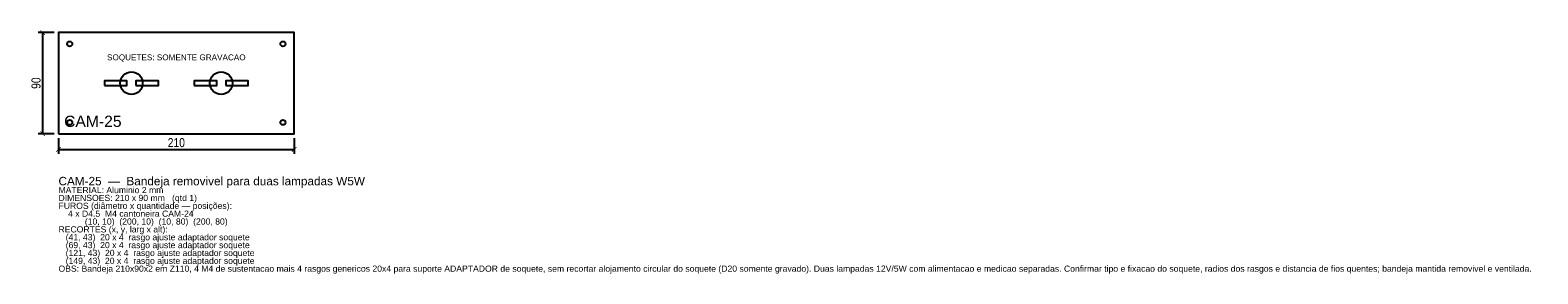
# Model space of a CAD drawing. Header units: millimetres. Extents: x -25 to 1318, y -125 to 92.
import ezdxf
from ezdxf.enums import TextEntityAlignment as Align

# ---------------------------------------------------------------- set-up
doc = ezdxf.new("R2010")
doc.units = ezdxf.units.MM
for name, color, linetype in [('CORTE', 1, 'Continuous'), ('COTA', 4, 'Continuous'), ('GRAVACAO', 3, 'Continuous'), ('TEXTO', 7, 'Continuous')]:
    doc.layers.add(name, color=color, linetype=linetype)
doc.styles.add('ARIAL', font='arial.ttf')
doc.styles.add('OpenSansCondensed-Light', font='OpenSansCondensed-Light.ttf')
doc.dimstyles.new('EZDXF', dxfattribs={"dimtxt": 8, "dimasz": 4, "dimexe": 4, "dimexo": 4, "dimgap": 2, "dimtad": 1, "dimdec": 0, "dimdsep": 46, "dimtxsty": 'OpenSansCondensed-Light', "dimblk": 'ARCHTICK', "dimcen": 2.5, "dimclrd": 4, "dimclre": 4, "dimclrt": 4, "dimazin": 3, "dimtfac": 0.5, "dimtmove": 2, "dimatfit": 3})

# ---------------------------------------------------------------- blocks, each defined once
blk = doc.blocks.new('_ARCHTICK')
at = {"color": 0, "linetype": 'BYBLOCK', "const_width": 0.15}
blk.add_lwpolyline([(-0.5, -0.5), (0.5, 0.5)], dxfattribs=at)

msp = doc.modelspace()

# ---------------------------------------------------------------- linework, layer by layer
at = {"layer": 'CORTE'}
for points in [[(0, 0), (210, 0), (210, 90), (0, 90)], [(41, 43), (61, 43), (61, 47), (41, 47)], [(69, 43), (89, 43), (89, 47), (69, 47)], [(121, 43), (141, 43), (141, 47), (121, 47)], [(149, 43), (169, 43), (169, 47), (149, 47)]]:
    msp.add_lwpolyline(points, close=True, dxfattribs=at)
for centre in [(10, 80), (200, 80), (10, 10), (200, 10)]:
    msp.add_circle(centre, 2.25, dxfattribs=at)
at = {"layer": 'GRAVACAO'}
for centre in [(65, 45), (145, 45)]:
    msp.add_circle(centre, 10, dxfattribs=at)

# ---------------------------------------------------------------- texts
at = {"layer": 'GRAVACAO', "style": 'ARIAL'}
msp.add_text('SOQUETES: SOMENTE GRAVACAO', height=5.2, dxfattribs=at).set_placement((105, 68), align=Align.MIDDLE_CENTER)
msp.add_text('CAM-25', height=10, dxfattribs=at).set_placement((5, 6))
at = {"layer": 'TEXTO', "style": 'ARIAL'}
for s, height, p in [('CAM-25  —  Bandeja removivel para duas lampadas W5W', 7.5, (0, -46)), ('MATERIAL: Aluminio 2 mm', 5.5, (0, -53)), ('DIMENSOES: 210 x 90 mm   (qtd 1)', 5.5, (0, -60)), ('FUROS (diâmetro x quantidade — posições):', 5.5, (0, -67)), ('    4 x D4.5  M4 cantoneira CAM-24', 5.5, (0, -74)), ('           (10, 10)  (200, 10)  (10, 80)  (200, 80)', 5.5, (0, -81)), ('RECORTES (x, y, larg x alt):', 5.5, (0, -88)), ('   (41, 43)  20 x 4  rasgo ajuste adaptador soquete', 5.5, (0, -95)), ('   (69, 43)  20 x 4  rasgo ajuste adaptador soquete', 5.5, (0, -102)), ('   (121, 43)  20 x 4  rasgo ajuste adaptador soquete', 5.5, (0, -109)), ('OBS: Bandeja 210x90x2 em Z110, 4 M4 de sustentacao mais 4 rasgos genericos 20x4 para suporte ADAPTADOR de soquete, sem recortar alojamento circular do soquete (D20 somente gravado). Duas lampadas 12V/5W com alimentacao e medicao separadas. Confirmar tipo e fixacao do soquete, radios dos rasgos e distancia de fios quentes; bandeja mantida removivel e ventilada.', 5.5, (0, -123)), ('   (149, 43)  20 x 4  rasgo ajuste adaptador soquete', 5.5, (0, -116))]:
    msp.add_text(s, height=height, dxfattribs=at).set_placement(p)

# ---------------------------------------------------------------- dimensions: what is measured, and where the dimension line sits
at = {"layer": 'COTA'}
msp.add_linear_dim(base=(-14, 0), p1=(0, 0), p2=(0, 90), angle=90, dimstyle='EZDXF', dxfattribs=at).render()
msp.add_linear_dim(base=(0, -14), p1=(0, 0), p2=(210, 0), dimstyle='EZDXF', dxfattribs=at).render()

doc.saveas('drawing.dxf')
